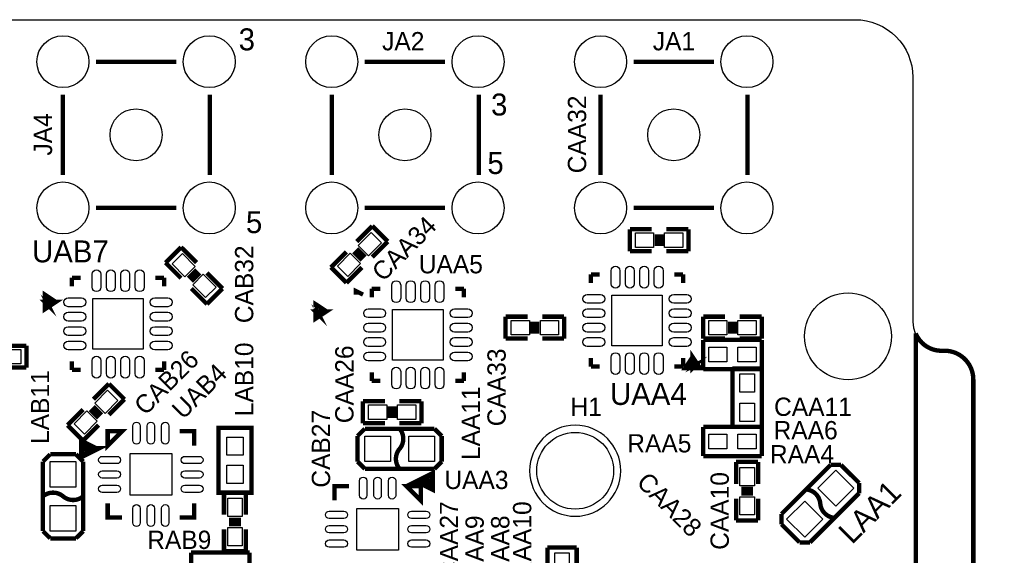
# Model space of a CAD drawing. Extents: x -70 to 514, y -134 to 276.
# Tile 8 of 17: x 33 to 67, y 64 to 83. Entities that reach past the tile are written whole.
import ezdxf
from ezdxf.enums import TextEntityAlignment as Align

# ---------------------------------------------------------------- set-up
doc = ezdxf.new("R2010")
doc.units = 0
for name, color, linetype in [('BOARD_GEOMETRY_OUTLINE', 3, 'CONTINUOUS'), ('PACKAGE_GEOMETRY_SILKSCREEN_TOP', 4, 'CONTINUOUS'), ('PIN_TOP', 5, 'CONTINUOUS'), ('REF_DES_SILKSCREEN_TOP', 6, 'CONTINUOUS')]:
    doc.layers.add(name, color=color, linetype=linetype)

msp = doc.modelspace()

# ---------------------------------------------------------------- linework, layer by layer
at = {"layer": 'BOARD_GEOMETRY_OUTLINE'}
for points in [[(3.299968, 74.295), (3.299968, 80.598772, -0.414214), (5.299964, 82.598768), (62.29985, 82.598768, -0.414214), (64.299846, 80.598772), (64.299846, 72.098662)], [(64.299846, 72.098662, 0.414195), (65.299844, 71.098664)], [(65.299844, 71.098664), (65.39992, 71.098664, -0.414214), (66.399918, 70.098666), (66.399918, 61.298836)]]:
    msp.add_lwpolyline(points, format="xyb", dxfattribs=at)
at = {"layer": 'PACKAGE_GEOMETRY_SILKSCREEN_TOP'}
for points, const_width in [([(35.936174, 81.138776), (38.730174, 81.138776)], 0.1524), ([(45.269658, 81.138776), (48.063658, 81.138776)], 0.1524), ([(54.602888, 81.138776), (57.396888, 81.138776)], 0.1524), ([(34.792412, 77.201776), (34.792412, 79.995776)], 0.1524), ([(39.897812, 79.995776), (39.897812, 77.201776)], 0.1524), ([(44.125896, 77.201776), (44.125896, 79.995776)], 0.1524), ([(49.231296, 79.995776), (49.231296, 77.201776)], 0.1524), ([(53.459126, 77.201776), (53.459126, 79.995776)], 0.1524), ([(58.564526, 79.995776), (58.564526, 77.201776)], 0.1524), ([(38.730174, 76.058014), (35.936174, 76.058014)], 0.1524), ([(48.063658, 76.058014), (45.269658, 76.058014)], 0.1524), ([(57.396888, 76.058014), (54.602888, 76.058014)], 0.1524), ([(44.995084, 74.892916), (45.534072, 75.43165)], 0.1524), ([(45.534072, 75.43165), (46.072806, 74.892916)], 0.1524), ([(54.475888, 75.318112), (55.237888, 75.318112)], 0.1524), ([(54.475888, 74.556112), (54.475888, 75.318112)], 0.1524), ([(55.415688, 74.733912), (55.415688, 75.140312)], 0.1524), ([(55.568088, 74.733912), (55.568088, 75.140312)], 0.1524), ([(55.745888, 75.318112), (56.507888, 75.318112)], 0.1524), ([(56.507888, 75.318112), (56.507888, 74.556112)], 0.1524), ([(46.072806, 74.892916), (45.534072, 74.353928)], 0.1524), ([(38.356794, 74.156316), (38.895528, 74.69505)], 0.1524), ([(38.895528, 74.69505), (39.434516, 74.156316)], 0.1524), ([(44.097194, 73.994772), (44.635928, 74.53376)], 0.1524), ([(44.887388, 74.53376), (45.174916, 74.246232)], 0.1524), ([(44.995084, 74.641456), (45.282612, 74.353928)], 0.1524), ([(55.237888, 74.556112), (54.475888, 74.556112)], 0.1524), ([(56.507888, 74.556112), (55.745888, 74.556112)], 0.1524), ([(38.895528, 73.617328), (38.356794, 74.156316)], 0.1524), ([(39.146988, 73.617328), (39.434516, 73.904856)], 0.1524), ([(39.254684, 73.509632), (39.542212, 73.79716)], 0.1524), ([(39.793672, 73.79716), (40.332406, 73.258172)], 0.1524), ([(44.635928, 73.456038), (44.097194, 73.994772)], 0.1524), ([(45.174916, 73.994772), (44.635928, 73.456038)], 0.1524), ([(35.107118, 73.63079), (35.407092, 73.63079)], 0.1524), ([(35.107118, 73.330816), (35.107118, 73.63079)], 0.1524), ([(38.30701, 73.63079), (38.007036, 73.63079)], 0.1524), ([(38.30701, 73.330816), (38.30701, 73.63079)], 0.1524), ([(53.125878, 73.749662), (53.425852, 73.749662)], 0.1524), ([(53.125878, 73.449688), (53.125878, 73.749662)], 0.1524), ([(56.32577, 73.749662), (56.025796, 73.749662)], 0.1524), ([(56.32577, 73.449688), (56.32577, 73.749662)], 0.1524), ([(34.548318, 72.792844), (34.167318, 73.046844), (34.167318, 72.538844), (34.548318, 72.792844), (34.167318, 72.792844), (34.294318, 72.665844), (34.167318, 72.919844)], 0.1524), ([(39.793672, 72.719438), (39.254684, 73.258172)], 0.1524), ([(40.332406, 73.258172), (39.793672, 72.719438)], 0.1524), ([(44.958, 73.046844), (44.958, 73.173844), (45.212, 73.046844)], 0.1524), ([(45.5168, 72.949816), (45.5168, 73.24979)], 0.1524), ([(45.5168, 73.24979), (45.816774, 73.24979)], 0.1524), ([(48.716692, 73.24979), (48.416718, 73.24979)], 0.1524), ([(48.716692, 72.949816), (48.716692, 73.24979)], 0.1524), ([(34.167318, 72.792844), (34.167318, 72.919844), (34.421318, 72.792844)], 0.1524), ([(43.941746, 72.46366), (43.560746, 72.71766), (43.560746, 72.20966), (43.941746, 72.46366), (43.560746, 72.46366), (43.687746, 72.33666), (43.560746, 72.59066)], 0.1524), ([(50.162714, 72.28078), (50.924714, 72.28078)], 0.1524), ([(50.162714, 71.51878), (50.162714, 72.28078)], 0.1524), ([(51.102514, 71.69658), (51.102514, 72.10298)], 0.1524), ([(51.254914, 71.69658), (51.254914, 72.10298)], 0.1524), ([(51.432714, 72.28078), (52.194714, 72.28078)], 0.1524), ([(52.194714, 72.28078), (52.194714, 71.51878)], 0.1524), ([(57.023, 71.51878), (57.023, 72.28078)], 0.1524), ([(57.023, 72.28078), (57.785, 72.28078)], 0.1524), ([(57.9628, 71.69658), (57.9628, 72.10298)], 0.1524), ([(58.1152, 71.69658), (58.1152, 72.10298)], 0.1524), ([(58.293, 72.28078), (59.055, 72.28078)], 0.1524), ([(59.055, 72.28078), (59.055, 71.51878)], 0.1524), ([(50.924714, 71.51878), (50.162714, 71.51878)], 0.1524), ([(52.194714, 71.51878), (51.432714, 71.51878)], 0.1524), ([(57.785, 71.51878), (57.023, 71.51878)], 0.1524), ([(57.023, 71.4756), (57.023, 70.4596)], 0.1524), ([(59.055, 71.4756), (57.023, 71.4756)], 0.1524), ([(59.055, 71.51878), (58.293, 71.51878)], 0.1524), ([(59.055, 70.4596), (59.055, 71.4756)], 0.1524), ([(32.766, 71.272908), (33.528, 71.272908)], 0.1524), ([(33.528, 71.272908), (33.528, 70.510908)], 0.1524), ([(56.655716, 70.87743), (56.401716, 70.49643), (56.909716, 70.49643), (56.655716, 70.87743), (56.655716, 70.49643), (56.782716, 70.62343), (56.528716, 70.49643)], 0.1524), ([(35.107118, 70.730872), (35.107118, 70.430898)], 0.1524), ([(38.30701, 70.730872), (38.30701, 70.430898)], 0.1524), ([(53.125878, 70.849744), (53.125878, 70.54977)], 0.1524), ([(56.32577, 70.849744), (56.32577, 70.54977)], 0.1524), ([(56.655716, 70.49643), (56.528716, 70.49643), (56.655716, 70.75043)], 0.1524), ([(33.528, 70.510908), (32.766, 70.510908)], 0.1524), ([(35.107118, 70.430898), (35.407092, 70.430898)], 0.1524), ([(38.30701, 70.430898), (38.007036, 70.430898)], 0.1524), ([(45.5168, 70.349872), (45.5168, 70.049898)], 0.1524), ([(48.716692, 70.349872), (48.716692, 70.049898)], 0.1524), ([(53.125878, 70.54977), (53.425852, 70.54977)], 0.1524), ([(56.32577, 70.54977), (56.025796, 70.54977)], 0.1524), ([(57.023, 70.4596), (59.055, 70.4596)], 0.1524), ([(58.039, 70.485), (58.039, 68.453)], 0.1524), ([(59.055, 70.485), (58.039, 70.485)], 0.1524), ([(59.055, 68.453), (59.055, 70.485)], 0.1524), ([(45.5168, 70.049898), (45.816774, 70.049898)], 0.1524), ([(48.716692, 70.049898), (48.416718, 70.049898)], 0.1524), ([(35.851084, 69.410072), (36.390072, 69.948806)], 0.1524), ([(36.390072, 69.948806), (36.928806, 69.410072)], 0.1524), ([(36.928806, 69.410072), (36.390072, 68.871084)], 0.1524), ([(45.207682, 69.342), (45.969682, 69.342)], 0.1524), ([(45.207682, 68.58), (45.207682, 69.342)], 0.1524), ([(46.477682, 69.342), (47.239682, 69.342)], 0.1524), ([(47.239682, 69.342), (47.239682, 68.58)], 0.1524), ([(34.953194, 68.511928), (35.491928, 69.050916)], 0.1524), ([(35.743388, 69.050916), (36.030916, 68.763388)], 0.1524), ([(35.851084, 69.158612), (36.138612, 68.871084)], 0.1524), ([(46.147482, 69.1642), (46.147482, 68.7578)], 0.1524), ([(46.299882, 69.1642), (46.299882, 68.7578)], 0.1524), ([(35.491928, 67.973194), (34.953194, 68.511928)], 0.1524), ([(36.030916, 68.511928), (35.491928, 67.973194)], 0.1524), ([(36.345876, 68.302124), (36.846002, 68.302124), (36.345876, 67.801998), (36.345876, 68.302124)], 0.1524), ([(39.346124, 67.801998), (39.346124, 68.302124), (38.845998, 68.302124)], 0.1524), ([(41.342056, 68.416932), (41.342056, 66.167), (40.191944, 66.167), (40.191944, 68.416932), (41.342056, 68.416932)], 0.1524), ([(45.2755, 68.3895), (45.0215, 68.1355)], 0.1524), ([(45.969682, 68.58), (45.207682, 68.58)], 0.1524), ([(47.6885, 68.3895), (45.2755, 68.3895)], 0.1524), ([(47.239682, 68.58), (46.477682, 68.58)], 0.1524), ([(47.9425, 68.1355), (47.6885, 68.3895)], 0.1524), ([(57.023, 68.453), (57.023, 67.437)], 0.1524), ([(59.055, 68.453), (57.023, 68.453)], 0.1524), ([(58.039, 68.453), (59.055, 68.453)], 0.1524), ([(59.055, 67.437), (59.055, 68.453)], 0.1524), ([(35.94989, 67.683126), (35.450018, 67.933062), (35.450018, 67.432936), (35.94989, 67.683126), (35.550094, 67.683126)], 0.199898), ([(45.0215, 68.1355), (45.0215, 67.2465)], 0.1524), ([(47.9425, 67.2465), (47.9425, 68.1355)], 0.1524), ([(34.3535, 67.500246), (34.0995, 67.2465)], 0.1524), ([(35.2425, 67.500246), (34.3535, 67.500246)], 0.1524), ([(35.4965, 67.2465), (35.2425, 67.500246)], 0.1524), ([(57.023, 67.437), (59.055, 67.437)], 0.1524), ([(34.0995, 67.2465), (34.0995, 64.8335)], 0.1524), ([(35.4965, 64.8335), (35.4965, 67.2465)], 0.1524), ([(45.0215, 67.2465), (45.2755, 66.9925)], 0.1524), ([(45.2755, 66.9925), (47.6885, 66.9925)], 0.1524), ([(47.6885, 66.9925), (47.9425, 67.2465)], 0.1524), ([(58.166, 66.4718), (58.166, 67.2338)], 0.1524), ([(58.166, 67.2338), (58.928, 67.2338)], 0.1524), ([(58.928, 67.2338), (58.928, 66.4718)], 0.1524), ([(61.446156, 67.132962), (59.740038, 65.426844)], 0.1524), ([(61.805312, 67.132962), (61.446156, 67.132962)], 0.1524), ([(62.433962, 66.504312), (61.805312, 67.132962)], 0.1524), ([(47.10811, 66.555874), (47.607982, 66.305938), (47.607982, 66.806064), (47.10811, 66.555874), (47.507906, 66.555874)], 0.199898), ([(44.720002, 66.397124), (44.219876, 66.397124), (44.219876, 65.896998)], 0.1524), ([(47.220124, 66.397124), (47.220124, 65.896998), (46.719998, 66.397124), (47.220124, 66.397124)], 0.1524), ([(58.3438, 66.294), (58.7502, 66.294)], 0.1524), ([(62.433962, 66.145156), (62.433962, 66.504312)], 0.1524), ([(40.386, 65.405), (40.386, 66.167)], 0.1524), ([(40.386, 66.167), (41.148, 66.167)], 0.1524), ([(41.148, 66.167), (41.148, 65.405)], 0.1524), ([(58.166, 65.2018), (58.166, 65.9638)], 0.1524), ([(58.3438, 66.1416), (58.7502, 66.1416)], 0.1524), ([(58.928, 65.9638), (58.928, 65.2018)], 0.1524), ([(60.727844, 64.439038), (62.433962, 66.145156)], 0.1524), ([(36.345876, 65.802002), (36.345876, 65.301876), (36.846002, 65.301876)], 0.1524), ([(38.845998, 65.301876), (39.346124, 65.301876), (39.346124, 65.802002)], 0.1524), ([(40.5638, 65.2272), (40.9702, 65.2272)], 0.1524), ([(59.740038, 65.426844), (59.740038, 65.067688)], 0.1524), ([(40.386, 64.135), (40.386, 64.897)], 0.1524), ([(40.5638, 65.0748), (40.9702, 65.0748)], 0.1524), ([(41.148, 64.897), (41.148, 64.135)], 0.1524), ([(58.928, 65.2018), (58.166, 65.2018)], 0.1524), ([(59.740038, 65.067688), (60.368688, 64.439038)], 0.1524), ([(34.0995, 64.8335), (34.3535, 64.579754)], 0.1524), ([(34.3535, 64.579754), (35.2425, 64.579754)], 0.1524), ([(35.2425, 64.579754), (35.4965, 64.8335)], 0.1524), ([(51.6128, 64.262), (51.6128, 62.23)], 0.1524), ([(52.6288, 64.262), (51.6128, 64.262)], 0.1524), ([(52.6288, 62.23), (52.6288, 64.262)], 0.1524), ([(60.368688, 64.439038), (60.727844, 64.439038)], 0.1524), ([(41.275, 64.0842), (39.243, 64.0842)], 0.1524), ([(39.243, 64.0842), (39.243, 63.0682)], 0.1524), ([(41.148, 64.135), (40.386, 64.135)], 0.1524), ([(41.275, 63.0682), (41.275, 64.0842)], 0.1524)]:
    msp.add_lwpolyline(points, dxfattribs=dict(at, const_width=const_width))
at = {"layer": 'PACKAGE_GEOMETRY_SILKSCREEN_TOP', "const_width": 0.1524}
for points in [[(64.400176, 59.598814), (64.400176, 71.698866, 0.325452), (65.370964, 71.098918)], [(65.370964, 71.098918), (65.400174, 71.098918, -0.414214), (66.400172, 70.09892), (66.400172, 61.298836, 0.414214), (67.40017, 60.298838)], [(46.482, 68.3895, -0.366409), (46.482, 67.690746)], [(46.482, 67.690746), (46.482, 67.691, 0.366409), (46.482, 66.992246)], [(61.086746, 65.786254), (61.087, 65.786, 0.366365), (60.59297, 66.28003)], [(34.797746, 66.04), (34.798, 66.04, 0.366409), (34.099246, 66.04)], [(35.496754, 66.04, -0.366535), (34.797746, 66.04)], [(61.58103, 65.29197, -0.366543), (61.086746, 65.786254)]]:
    msp.add_lwpolyline(points, format="xyb", dxfattribs=at)
at = {"layer": 'PACKAGE_GEOMETRY_SILKSCREEN_TOP'}
msp.add_lwpolyline([(54.15915, 66.929, 1), (50.99685, 66.929, 1), (54.15915, 66.929)], format="xyb", dxfattribs=at)
at = {"layer": 'PIN_TOP'}
for points in [[(45.399255, 74.398888), (45.040044, 74.758099), (45.489057, 75.207112), (45.848268, 74.847901)], [(55.301388, 75.191112), (55.301388, 74.683112), (54.666388, 74.683112), (54.666388, 75.191112)], [(56.317388, 75.191112), (56.317388, 74.683112), (55.682388, 74.683112), (55.682388, 75.191112)], [(39.389556, 74.021499), (39.030345, 73.662288), (38.581332, 74.111301), (38.940543, 74.470512)], [(44.680943, 73.680576), (44.321732, 74.039787), (44.770745, 74.4888), (45.129956, 74.129589)], [(40.107868, 73.303187), (39.748657, 72.943976), (39.299644, 73.392989), (39.658855, 73.7522)], [(35.830764, 71.154544), (35.830764, 72.907144), (37.583364, 72.907144), (37.583364, 71.154544)], [(55.602124, 73.026016), (55.602124, 71.273416), (53.849524, 71.273416), (53.849524, 73.026016)], [(46.240446, 70.773544), (46.240446, 72.526144), (47.993046, 72.526144), (47.993046, 70.773544)], [(50.988214, 72.15378), (50.988214, 71.64578), (50.353214, 71.64578), (50.353214, 72.15378)], [(52.004214, 72.15378), (52.004214, 71.64578), (51.369214, 71.64578), (51.369214, 72.15378)], [(57.8485, 72.15378), (57.8485, 71.64578), (57.2135, 71.64578), (57.2135, 72.15378)], [(58.8645, 72.15378), (58.8645, 71.64578), (58.2295, 71.64578), (58.2295, 72.15378)], [(32.7025, 70.637908), (32.7025, 71.145908), (33.3375, 71.145908), (33.3375, 70.637908)], [(57.8485, 71.2216), (57.8485, 70.7136), (57.2135, 70.7136), (57.2135, 71.2216)], [(58.8645, 71.2216), (58.8645, 70.7136), (58.2295, 70.7136), (58.2295, 71.2216)], [(58.801, 69.6595), (58.293, 69.6595), (58.293, 70.2945), (58.801, 70.2945)], [(36.255255, 68.916044), (35.896044, 69.275255), (36.345057, 69.724268), (36.704268, 69.365057)], [(45.398182, 68.707), (45.398182, 69.215), (46.033182, 69.215), (46.033182, 68.707)], [(46.414182, 68.707), (46.414182, 69.215), (47.049182, 69.215), (47.049182, 68.707)], [(58.801, 68.6435), (58.293, 68.6435), (58.293, 69.2785), (58.801, 69.2785)], [(35.536943, 68.197732), (35.177732, 68.556943), (35.626745, 69.005956), (35.985956, 68.646745)], [(40.4876, 68.099432), (41.0464, 68.099432), (41.0464, 67.464432), (40.4876, 67.464432)], [(46.1645, 68.1355), (46.1645, 67.2465), (45.2755, 67.2465), (45.2755, 68.1355)], [(47.6885, 68.1355), (47.6885, 67.2465), (46.7995, 67.2465), (46.7995, 68.1355)], [(57.8485, 68.199), (57.8485, 67.691), (57.2135, 67.691), (57.2135, 68.199)], [(58.8645, 68.199), (58.8645, 67.691), (58.2295, 67.691), (58.2295, 68.199)], [(37.1221, 67.5259), (38.5699, 67.5259), (38.5699, 66.0781), (37.1221, 66.0781)], [(35.2425, 66.3575), (34.3535, 66.3575), (34.3535, 67.2465), (35.2425, 67.2465)], [(40.4876, 67.1195), (41.0464, 67.1195), (41.0464, 66.4845), (40.4876, 66.4845)], [(58.801, 66.4083), (58.293, 66.4083), (58.293, 67.0433), (58.801, 67.0433)], [(61.625734, 65.696116), (60.997116, 66.324734), (61.625734, 66.953352), (62.254352, 66.324734)], [(41.021, 65.3415), (40.513, 65.3415), (40.513, 65.9765), (41.021, 65.9765)], [(58.801, 65.3923), (58.293, 65.3923), (58.293, 66.0273), (58.801, 66.0273)], [(35.2425, 64.8335), (34.3535, 64.8335), (34.3535, 65.7225), (35.2425, 65.7225)], [(60.548266, 64.618648), (59.919648, 65.247266), (60.548266, 65.875884), (61.176884, 65.247266)], [(46.4439, 65.6209), (46.4439, 64.1731), (44.9961, 64.1731), (44.9961, 65.6209)], [(41.021, 64.3255), (40.513, 64.3255), (40.513, 64.9605), (41.021, 64.9605)], [(51.8668, 64.0715), (52.3748, 64.0715), (52.3748, 63.4365), (51.8668, 63.4365)]]:
    msp.add_lwpolyline(points, close=True, dxfattribs=at)
for points in [[(36.109402, 73.759568), (36.109402, 73.302368, -1), (35.804602, 73.302368), (35.804602, 73.759568, -1)], [(36.609528, 73.759568), (36.609528, 73.302368, -1), (36.304728, 73.302368), (36.304728, 73.759568, -1)], [(37.1094, 73.759568), (37.1094, 73.302368, -1), (36.8046, 73.302368), (36.8046, 73.759568, -1)], [(37.609526, 73.759568), (37.609526, 73.302368, -1), (37.304726, 73.302368), (37.304726, 73.759568, -1)], [(53.823362, 73.42124), (53.823362, 73.87844, -1), (54.128162, 73.87844), (54.128162, 73.42124, -1)], [(54.323488, 73.42124), (54.323488, 73.87844, -1), (54.628288, 73.87844), (54.628288, 73.42124, -1)], [(54.82336, 73.42124), (54.82336, 73.87844, -1), (55.12816, 73.87844), (55.12816, 73.42124, -1)], [(55.323486, 73.42124), (55.323486, 73.87844, -1), (55.628286, 73.87844), (55.628286, 73.42124, -1)], [(46.519084, 73.378568), (46.519084, 72.921368, -1), (46.214284, 72.921368), (46.214284, 73.378568, -1)], [(47.01921, 73.378568), (47.01921, 72.921368, -1), (46.71441, 72.921368), (46.71441, 73.378568, -1)], [(47.519082, 73.378568), (47.519082, 72.921368, -1), (47.214282, 72.921368), (47.214282, 73.378568, -1)], [(48.019208, 73.378568), (48.019208, 72.921368, -1), (47.714408, 72.921368), (47.714408, 73.378568, -1)], [(35.435794, 72.628506), (34.978594, 72.628506, -1), (34.978594, 72.933306), (35.435794, 72.933306, -1)], [(38.435788, 72.628506), (37.978588, 72.628506, -1), (37.978588, 72.933306), (38.435788, 72.933306, -1)], [(52.9971, 73.052178), (53.4543, 73.052178, -1), (53.4543, 72.747378), (52.9971, 72.747378, -1)], [(55.997094, 73.052178), (56.454294, 73.052178, -1), (56.454294, 72.747378), (55.997094, 72.747378, -1)], [(45.845476, 72.247506), (45.388276, 72.247506, -1), (45.388276, 72.552306), (45.845476, 72.552306, -1)], [(48.84547, 72.247506), (48.38827, 72.247506, -1), (48.38827, 72.552306), (48.84547, 72.552306, -1)], [(52.9971, 72.552052), (53.4543, 72.552052, -1), (53.4543, 72.247252), (52.9971, 72.247252, -1)], [(55.997094, 72.552052), (56.454294, 72.552052, -1), (56.454294, 72.247252), (55.997094, 72.247252, -1)], [(35.435794, 72.12838), (34.978594, 72.12838, -1), (34.978594, 72.43318), (35.435794, 72.43318, -1)], [(38.435788, 72.12838), (37.978588, 72.12838, -1), (37.978588, 72.43318), (38.435788, 72.43318, -1)], [(35.435794, 71.628508), (34.978594, 71.628508, -1), (34.978594, 71.933308), (35.435794, 71.933308, -1)], [(38.435788, 71.628508), (37.978588, 71.628508, -1), (37.978588, 71.933308), (38.435788, 71.933308, -1)], [(45.845476, 71.74738), (45.388276, 71.74738, -1), (45.388276, 72.05218), (45.845476, 72.05218, -1)], [(48.84547, 71.74738), (48.38827, 71.74738, -1), (48.38827, 72.05218), (48.84547, 72.05218, -1)], [(52.9971, 72.05218), (53.4543, 72.05218, -1), (53.4543, 71.74738), (52.9971, 71.74738, -1)], [(55.997094, 72.05218), (56.454294, 72.05218, -1), (56.454294, 71.74738), (55.997094, 71.74738, -1)], [(45.845476, 71.247508), (45.388276, 71.247508, -1), (45.388276, 71.552308), (45.845476, 71.552308, -1)], [(48.84547, 71.247508), (48.38827, 71.247508, -1), (48.38827, 71.552308), (48.84547, 71.552308, -1)], [(52.9971, 71.552054), (53.4543, 71.552054, -1), (53.4543, 71.247254), (52.9971, 71.247254, -1)], [(55.997094, 71.552054), (56.454294, 71.552054, -1), (56.454294, 71.247254), (55.997094, 71.247254, -1)], [(35.435794, 71.128382), (34.978594, 71.128382, -1), (34.978594, 71.433182), (35.435794, 71.433182, -1)], [(38.435788, 71.128382), (37.978588, 71.128382, -1), (37.978588, 71.433182), (38.435788, 71.433182, -1)], [(36.109402, 70.75932), (36.109402, 70.30212, -1), (35.804602, 70.30212), (35.804602, 70.75932, -1)], [(36.609528, 70.75932), (36.609528, 70.30212, -1), (36.304728, 70.30212), (36.304728, 70.75932, -1)], [(37.1094, 70.75932), (37.1094, 70.30212, -1), (36.8046, 70.30212), (36.8046, 70.75932, -1)], [(37.609526, 70.75932), (37.609526, 70.30212, -1), (37.304726, 70.30212), (37.304726, 70.75932, -1)], [(45.845476, 70.747382), (45.388276, 70.747382, -1), (45.388276, 71.052182), (45.845476, 71.052182, -1)], [(48.84547, 70.747382), (48.38827, 70.747382, -1), (48.38827, 71.052182), (48.84547, 71.052182, -1)], [(53.823362, 70.420992), (53.823362, 70.878192, -1), (54.128162, 70.878192), (54.128162, 70.420992, -1)], [(54.323488, 70.420992), (54.323488, 70.878192, -1), (54.628288, 70.878192), (54.628288, 70.420992, -1)], [(54.82336, 70.420992), (54.82336, 70.878192, -1), (55.12816, 70.878192), (55.12816, 70.420992, -1)], [(55.323486, 70.420992), (55.323486, 70.878192, -1), (55.628286, 70.878192), (55.628286, 70.420992, -1)], [(46.519084, 70.37832), (46.519084, 69.92112, -1), (46.214284, 69.92112), (46.214284, 70.37832, -1)], [(47.01921, 70.37832), (47.01921, 69.92112, -1), (46.71441, 69.92112), (46.71441, 70.37832, -1)], [(47.519082, 70.37832), (47.519082, 69.92112, -1), (47.214282, 69.92112), (47.214282, 70.37832, -1)], [(48.019208, 70.37832), (48.019208, 69.92112, -1), (47.714408, 69.92112), (47.714408, 70.37832, -1)], [(37.218874, 67.979036), (37.218874, 68.487036, -1), (37.472874, 68.487036), (37.472874, 67.979036, -1)], [(37.719, 67.979036), (37.719, 68.487036, -1), (37.973, 68.487036), (37.973, 67.979036, -1)], [(38.219126, 67.979036), (38.219126, 68.487036, -1), (38.473126, 68.487036), (38.473126, 67.979036, -1)], [(36.668964, 67.175126), (36.160964, 67.175126, -1), (36.160964, 67.429126), (36.668964, 67.429126, -1)], [(39.531036, 67.175126), (39.023036, 67.175126, -1), (39.023036, 67.429126), (39.531036, 67.429126, -1)], [(36.668964, 66.675), (36.160964, 66.675, -1), (36.160964, 66.929), (36.668964, 66.929, -1)], [(39.531036, 66.675), (39.023036, 66.675, -1), (39.023036, 66.929), (39.531036, 66.929, -1)], [(45.092874, 66.074036), (45.092874, 66.582036, -1), (45.346874, 66.582036), (45.346874, 66.074036, -1)], [(45.593, 66.074036), (45.593, 66.582036, -1), (45.847, 66.582036), (45.847, 66.074036, -1)], [(46.093126, 66.074036), (46.093126, 66.582036, -1), (46.347126, 66.582036), (46.347126, 66.074036, -1)], [(36.668964, 66.174874), (36.160964, 66.174874, -1), (36.160964, 66.428874), (36.668964, 66.428874, -1)], [(39.531036, 66.174874), (39.023036, 66.174874, -1), (39.023036, 66.428874), (39.531036, 66.428874, -1)], [(37.218874, 65.116964), (37.218874, 65.624964, -1), (37.472874, 65.624964), (37.472874, 65.116964, -1)], [(37.719, 65.116964), (37.719, 65.624964, -1), (37.973, 65.624964), (37.973, 65.116964, -1)], [(38.219126, 65.116964), (38.219126, 65.624964, -1), (38.473126, 65.624964), (38.473126, 65.116964, -1)], [(44.034964, 65.524126), (44.542964, 65.524126, -1), (44.542964, 65.270126), (44.034964, 65.270126, -1)], [(46.897036, 65.524126), (47.405036, 65.524126, -1), (47.405036, 65.270126), (46.897036, 65.270126, -1)], [(44.034964, 65.024), (44.542964, 65.024, -1), (44.542964, 64.77), (44.034964, 64.77, -1)], [(46.897036, 65.024), (47.405036, 65.024, -1), (47.405036, 64.77), (46.897036, 64.77, -1)], [(44.034964, 64.523874), (44.542964, 64.523874, -1), (44.542964, 64.269874), (44.034964, 64.269874, -1)], [(46.897036, 64.523874), (47.405036, 64.523874, -1), (47.405036, 64.269874), (46.897036, 64.269874, -1)]]:
    msp.add_lwpolyline(points, format="xyb", close=True, dxfattribs=at)
for centre, radius in [((34.793174, 81.138776), 0.9017), ((39.873174, 81.138776), 0.9017), ((44.126658, 81.138776), 0.9017), ((49.206658, 81.138776), 0.9017), ((53.459888, 81.138776), 0.9017), ((58.539888, 81.138776), 0.9017), ((37.333174, 78.598776), 0.9017), ((46.666658, 78.598776), 0.9017), ((55.999888, 78.598776), 0.9017), ((34.793174, 76.058776), 0.9017), ((39.873174, 76.058776), 0.9017), ((44.126658, 76.058776), 0.9017), ((49.206658, 76.058776), 0.9017), ((53.459888, 76.058776), 0.9017), ((58.539888, 76.058776), 0.9017), ((62.050168, 71.59879), 1.5113), ((52.578, 66.929), 1.3335)]:
    msp.add_circle(centre, radius, dxfattribs=at)

# ---------------------------------------------------------------- texts
at = {"layer": 'PACKAGE_GEOMETRY_SILKSCREEN_TOP', "width": 1.000333}
for s, p in [('3', (40.894, 81.534)), ('3', (49.657, 79.269844)), ('5', (49.53, 77.237844)), ('5', (41.148, 75.184))]:
    msp.add_text(s, height=0.762, dxfattribs=at).set_placement(p)
at = {"layer": 'REF_DES_SILKSCREEN_TOP'}
for s, height, width, p in [('JA2', 0.635, 1.004, (46.609, 81.534)), ('JA1', 0.635, 1.004, (56.007, 81.534)), ('UAB7', 0.762, 1.000333, (35.052, 74.168)), ('UAA5', 0.635, 1.004, (48.26, 73.787)), ('UAA4', 0.762, 1.000333, (55.118, 69.215)), ('H1', 0.635, 1.004, (52.959, 68.834)), ('CAA11', 0.635, 1.004, (60.833, 68.834)), ('RAA6', 0.635, 1.004, (60.579, 68.0212)), ('RAA5', 0.635, 1.004, (55.499, 67.564)), ('RAA4', 0.635, 1.004, (60.452, 67.183)), ('UAA3', 0.635, 1.004, (49.149, 66.294))]:
    msp.add_text(s, height=height, dxfattribs=dict(at, width=width)).set_placement(p, align=Align.CENTER)
for s, height, rotation, width, p in [('CAA32', 0.635, 90, 1.004, (52.959, 78.613)), ('JA4', 0.635, 90, 1.004, (34.417, 78.613)), ('CAA34', 0.635, 45, 1.004, (46.863, 74.422)), ('CAB32', 0.635, 90, 1.004, (41.402, 73.406)), ('LAB10', 0.635, 90, 1.004, (41.402, 70.104)), ('CAB26', 0.635, 45, 1.004, (38.608, 69.7738)), ('CAA33', 0.635, 90, 1.004, (50.165, 69.8246)), ('UAB4', 0.635, 45, 1.004, (39.751, 69.469)), ('LAB11', 0.635, 90, 1.004, (34.3154, 69.1388)), ('LAA11', 0.635, 90, 1.004, (49.276, 68.58)), ('CAB27', 0.635, 90, 1.004, (44.069, 67.691)), ('CAA28', 0.635, 315, 1.004, (55.626, 65.532)), ('CAA10', 0.635, 90, 1.004, (57.912, 65.532)), ('LAA1', 0.762, 45, 1.000333, (63.0682, 65.2272)), ('CAA27', 0.635, 90, 1.004, (48.514, 64.516)), ('RAA10', 0.635, 90, 1.004, (51.054, 64.516)), ('RAA9', 0.635, 90, 1.004, (49.403, 64.262)), ('RAA8', 0.635, 90, 1.004, (50.292, 64.262))]:
    msp.add_text(s, height=height, rotation=rotation, dxfattribs=dict(at, width=width)).set_placement(p, align=Align.CENTER)
at = {"layer": 'REF_DES_SILKSCREEN_TOP', "width": 1.004}
msp.add_text('CAA26', height=0.635, rotation=90, dxfattribs=at).set_placement((44.8818, 68.58))
msp.add_text('RAB9', height=0.635, dxfattribs=at).set_placement((37.719, 64.2112))

doc.saveas('drawing.dxf')
